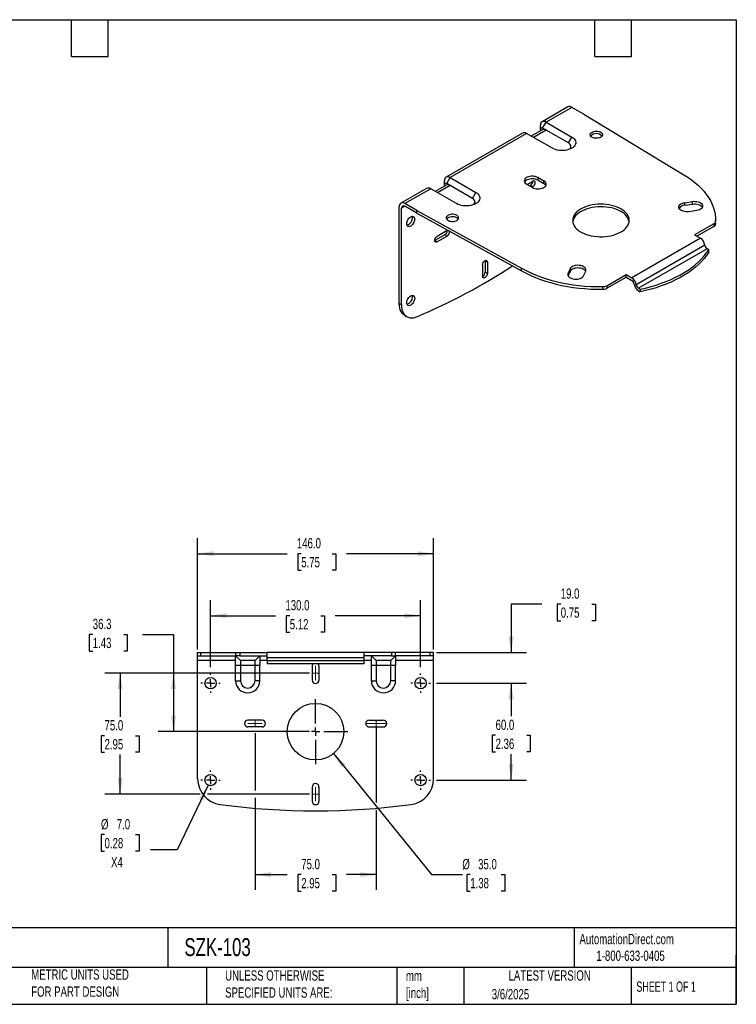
# Model space of a CAD drawing. Header units: millimetres. Extents: x 19 to 819, y 19 to 629.
# Tile 2 of 2: x 376 to 819, y 19 to 629. Entities that reach past the tile are written whole.
import ezdxf

# ---------------------------------------------------------------- set-up
doc = ezdxf.new("R2010")
doc.units = ezdxf.units.MM
doc.header["$LTSCALE"] = 3
doc.header["$PDSIZE"] = -1
doc.linetypes.add('SLD-Center', pattern=[19.05, 15.24, -1.27, 1.27, -1.27])
doc.linetypes.add('SLD-Solid', pattern=[0])
doc.layers.add('CENTER', color=40, linetype='SLD-Center')
doc.layers.add('DIMENSIONS', color=140, linetype='SLD-Solid', lineweight=25)
doc.layers.add('TEXT', color=140, linetype='SLD-Solid', lineweight=25)
doc.styles.add('SLDTEXTSTYLE0', font='TXT', dxfattribs={"width": 0.7})
doc.styles.add('SLDTEXTSTYLE1', font='TXT', dxfattribs={"width": 0.65})
doc.dimstyles.new('SLDDIMSTYLE0', dxfattribs={"dimtxt": 6.474023, "dimasz": 9.906, "dimexe": 0, "dimexo": 0.0625, "dimgap": 1.618506, "dimtad": 0, "dimtih": 1, "dimtoh": 1, "dimrnd": 1e-09, "dimzin": 12, "dimdsep": 46, "dimtxsty": 'SLDTEXTSTYLE0', "dimsah": 1, "dimcen": 0.09, "dimadec": 0, "dimazin": 3, "dimtfac": 1, "dimtofl": 0, "dimtmove": 0, "dimatfit": 3, "dimfxl": 0, "dimfrac": 2, "dimtolj": 1, "dimtzin": 12, "dimarcsym": 0})
doc.dimstyles.new('SLDDIMSTYLE1', dxfattribs={"dimtxt": 6.474023, "dimasz": 9.906, "dimexe": 0, "dimexo": 0.0625, "dimgap": 1.618506, "dimtad": 0, "dimtih": 1, "dimtoh": 1, "dimrnd": 1e-09, "dimzin": 4, "dimdsep": 46, "dimtxsty": 'SLDTEXTSTYLE0', "dimsah": 1, "dimcen": 0.09, "dimadec": 0, "dimazin": 1, "dimtfac": 1, "dimtofl": 0, "dimtmove": 0, "dimatfit": 3, "dimfxl": 0, "dimfrac": 2, "dimtolj": 1, "dimtzin": 12, "dimarcsym": 0})
doc.dimstyles.new('SLDDIMSTYLE2', dxfattribs={"dimtxt": 6.474023, "dimasz": 9.906, "dimexe": 0, "dimexo": 0.0625, "dimgap": 1.618506, "dimtad": 0, "dimtih": 1, "dimtoh": 1, "dimrnd": 1e-09, "dimzin": 4, "dimdsep": 46, "dimtxsty": 'SLDTEXTSTYLE0', "dimsah": 1, "dimcen": 0.09, "dimadec": 0, "dimazin": 1, "dimtfac": 1, "dimtmove": 0, "dimatfit": 0, "dimfxl": 0, "dimfrac": 2, "dimtolj": 1, "dimtzin": 12, "dimarcsym": 0})
doc.dimstyles.new('SLDDIMSTYLE3', dxfattribs={"dimtxt": 6.474023, "dimasz": 9.906, "dimexe": 0, "dimexo": 0.0625, "dimgap": 1.618506, "dimtad": 0, "dimtih": 1, "dimtoh": 1, "dimrnd": 1e-09, "dimzin": 4, "dimdsep": 46, "dimtxsty": 'SLDTEXTSTYLE0', "dimsah": 1, "dimcen": 0, "dimadec": 0, "dimazin": 1, "dimtfac": 1, "dimtofl": 0, "dimtmove": 0, "dimatfit": 3, "dimfxl": 0, "dimfrac": 2, "dimtolj": 1, "dimtzin": 12, "dimarcsym": 0})
doc.dimstyles.new('SLDDIMSTYLE4', dxfattribs={"dimtxt": 6.474023, "dimasz": 9.906, "dimexe": 0, "dimexo": 0.0625, "dimgap": 1.618506, "dimtad": 0, "dimtih": 1, "dimtoh": 1, "dimrnd": 1e-09, "dimzin": 4, "dimdsep": 46, "dimtxsty": 'SLDTEXTSTYLE0', "dimsah": 1, "dimcen": 0, "dimadec": 0, "dimazin": 1, "dimtfac": 1, "dimtofl": 0, "dimtmove": 0, "dimatfit": 3, "dimfxl": 0, "dimfrac": 2, "dimtolj": 1, "dimtzin": 12, "dimarcsym": 0})

# ---------------------------------------------------------------- blocks, each defined once
blk = doc.blocks.new('_D_3')
at = {"layer": 'DIMENSIONS'}
for p, q in [((555, 224.16), (428.28, 224.16)), ((437.81, 224.16), (437.81, 197.11)), ((428.19, 185.37), (426.01, 185.37)), ((426.01, 185.37), (426.01, 175.08)), ((447.43, 185.37), (449.6, 185.37)), ((449.6, 185.37), (449.6, 175.08)), ((426.01, 175.08), (428.19, 175.08)), ((437.81, 149.16), (437.81, 173.63)), ((449.6, 175.08), (447.43, 175.08)), ((487.37, 149.16), (428.28, 149.16)), ((555, 149.16), (491.94, 149.16))]:
    blk.add_line(p, q, dxfattribs=at)
for points in [[(437.81, 224.16), (436.28, 214.25), (439.33, 214.25)], [(437.81, 149.16), (439.33, 159.06), (436.28, 159.06)]]:
    blk.add_solid(points, dxfattribs=at)
at = {"layer": 'DIMENSIONS', "char_height": 6.35, "attachment_point": 1, "style": 'SLDTEXTSTYLE0'}
for s, insert in [('75.0', (428.19, 195)), ('2.95', (428.19, 183.27))]:
    blk.add_mtext(s, dxfattribs=dict(at, insert=insert))
blk = doc.blocks.new('_D_4')
at = {"layer": 'DIMENSIONS'}
for p, q in [((596.31, 191.15), (596.31, 143.9)), ((521.31, 186.95), (521.31, 151.44)), ((521.31, 146.87), (521.31, 89.84)), ((596.31, 139.33), (596.31, 89.84)), ((521.31, 99.37), (541.14, 99.37)), ((549.92, 99.37), (547.74, 99.37)), ((547.74, 99.37), (547.74, 89.08)), ((569.15, 99.37), (571.33, 99.37)), ((571.33, 99.37), (571.33, 89.08)), ((596.31, 99.37), (577.93, 99.37)), ((547.74, 89.08), (549.92, 89.08)), ((571.33, 89.08), (569.15, 89.08))]:
    blk.add_line(p, q, dxfattribs=at)
for points in [[(521.31, 99.37), (531.21, 97.84), (531.21, 100.89)], [(596.31, 99.37), (586.4, 100.89), (586.4, 97.84)]]:
    blk.add_solid(points, dxfattribs=at)
at = {"layer": 'DIMENSIONS', "char_height": 6.35, "attachment_point": 1, "style": 'SLDTEXTSTYLE0'}
for s, insert in [('75.0', (549.92, 109)), ('2.95', (549.92, 97.26))]:
    blk.add_mtext(s, dxfattribs=dict(at, insert=insert))
blk = doc.blocks.new('_D_5')
at = {"layer": 'DIMENSIONS'}
for p, q in [((420.87, 248.06), (418.7, 248.06)), ((418.7, 248.06), (418.7, 237.77)), ((440.11, 248.06), (442.28, 248.06)), ((442.28, 248.06), (442.28, 237.77)), ((451.78, 248.06), (470.83, 248.06)), ((470.83, 248.06), (470.83, 224.16)), ((418.7, 237.77), (420.87, 237.77)), ((442.28, 237.77), (440.11, 237.77)), ((555, 224.16), (461.3, 224.16)), ((470.83, 224.16), (470.83, 187.86)), ((555, 187.86), (461.3, 187.86))]:
    blk.add_line(p, q, dxfattribs=at)
for points in [[(470.83, 224.16), (469.31, 214.25), (472.35, 214.25)], [(470.83, 187.86), (472.35, 197.76), (469.31, 197.76)]]:
    blk.add_solid(points, dxfattribs=at)
at = {"layer": 'DIMENSIONS', "char_height": 6.35, "attachment_point": 1, "style": 'SLDTEXTSTYLE0'}
for s, insert in [('36.3', (420.87, 257.69)), ('1.43', (420.87, 245.96))]:
    blk.add_mtext(s, dxfattribs=dict(at, insert=insert))
blk = doc.blocks.new('_D_6')
at = {"layer": 'DIMENSIONS'}
for p, q in [((485.81, 238.67), (485.81, 307.58)), ((631.81, 238.67), (631.81, 307.58)), ((485.81, 298.05), (541.14, 298.05)), ((549.92, 298.05), (547.74, 298.05)), ((547.74, 298.05), (547.74, 287.76)), ((569.15, 298.05), (571.33, 298.05)), ((571.33, 298.05), (571.33, 287.76)), ((631.81, 298.05), (577.93, 298.05)), ((547.74, 287.76), (549.92, 287.76)), ((571.33, 287.76), (569.15, 287.76))]:
    blk.add_line(p, q, dxfattribs=at)
for points in [[(485.81, 298.05), (495.71, 296.53), (495.71, 299.57)], [(631.81, 298.05), (621.9, 299.57), (621.9, 296.53)]]:
    blk.add_solid(points, dxfattribs=at)
at = {"layer": 'DIMENSIONS', "char_height": 6.35, "attachment_point": 1, "style": 'SLDTEXTSTYLE0'}
for s, insert in [('146.0', (547.22, 307.69)), ('5.75', (549.92, 295.95))]:
    blk.add_mtext(s, dxfattribs=dict(at, insert=insert))
blk = doc.blocks.new('_D_7')
at = {"layer": 'DIMENSIONS'}
for p, q in [((698.86, 266.86), (679.81, 266.86)), ((679.81, 266.86), (679.81, 236.86)), ((710.52, 266.86), (708.35, 266.86)), ((708.35, 266.86), (708.35, 256.57)), ((729.76, 266.86), (731.94, 266.86)), ((731.94, 266.86), (731.94, 256.57)), ((708.35, 256.57), (710.52, 256.57)), ((731.94, 256.57), (729.76, 256.57)), ((633.6, 236.86), (689.33, 236.86)), ((633.66, 217.86), (689.33, 217.86)), ((679.81, 217.86), (679.81, 198.81))]:
    blk.add_line(p, q, dxfattribs=at)
for points in [[(679.81, 236.86), (681.33, 246.76), (678.28, 246.76)], [(679.81, 217.86), (678.28, 207.95), (681.33, 207.95)]]:
    blk.add_solid(points, dxfattribs=at)
at = {"layer": 'DIMENSIONS', "char_height": 6.35, "attachment_point": 1, "style": 'SLDTEXTSTYLE0'}
for s, insert in [('19.0', (710.52, 276.49)), ('0.75', (710.52, 264.75))]:
    blk.add_mtext(s, dxfattribs=dict(at, insert=insert))
blk = doc.blocks.new('_D_8')
at = {"layer": 'DIMENSIONS'}
for p, q in [((633.66, 217.86), (689.33, 217.86)), ((679.81, 217.86), (679.81, 197.38)), ((670.19, 185.64), (668.01, 185.64)), ((668.01, 185.64), (668.01, 175.35)), ((689.43, 185.64), (691.6, 185.64)), ((691.6, 185.64), (691.6, 175.35)), ((668.01, 175.35), (670.19, 175.35)), ((679.81, 157.86), (679.81, 173.9)), ((691.6, 175.35), (689.43, 175.35)), ((633.66, 157.86), (689.33, 157.86))]:
    blk.add_line(p, q, dxfattribs=at)
for points in [[(679.81, 217.86), (678.28, 207.95), (681.33, 207.95)], [(679.81, 157.86), (681.33, 167.76), (678.28, 167.76)]]:
    blk.add_solid(points, dxfattribs=at)
at = {"layer": 'DIMENSIONS', "char_height": 6.35, "attachment_point": 1, "style": 'SLDTEXTSTYLE0'}
for s, insert in [('60.0', (670.19, 195.27)), ('2.36', (670.19, 183.53))]:
    blk.add_mtext(s, dxfattribs=dict(at, insert=insert))
blk = doc.blocks.new('_D_9')
at = {"layer": 'DIMENSIONS'}
for p, q in [((493.81, 227.71), (493.81, 269.19)), ((623.81, 227.71), (623.81, 269.19)), ((493.81, 259.66), (534.05, 259.66)), ((542.82, 259.66), (540.65, 259.66)), ((540.65, 259.66), (540.65, 249.37)), ((562.06, 259.66), (564.23, 259.66)), ((564.23, 259.66), (564.23, 249.37)), ((623.81, 259.66), (570.83, 259.66)), ((540.65, 249.37), (542.82, 249.37)), ((564.23, 249.37), (562.06, 249.37))]:
    blk.add_line(p, q, dxfattribs=at)
for points in [[(493.81, 259.66), (503.71, 258.14), (503.71, 261.19)], [(623.81, 259.66), (613.9, 261.19), (613.9, 258.14)]]:
    blk.add_solid(points, dxfattribs=at)
at = {"layer": 'DIMENSIONS', "char_height": 6.35, "attachment_point": 1, "style": 'SLDTEXTSTYLE0'}
for s, insert in [('130.0', (540.13, 269.3)), ('5.12', (542.82, 257.56))]:
    blk.add_mtext(s, dxfattribs=dict(at, insert=insert))
blk = doc.blocks.new('_D_10')
at = {"layer": 'DIMENSIONS'}
for p, q in [((569.83, 174.26), (630.57, 99.37)), ((630.57, 99.37), (649.62, 99.37)), ((654.5, 99.37), (652.33, 99.37)), ((652.33, 99.37), (652.33, 89.08)), ((673.74, 99.37), (675.92, 99.37)), ((675.92, 99.37), (675.92, 89.08)), ((652.33, 89.08), (654.5, 89.08)), ((675.92, 89.08), (673.74, 89.08))]:
    blk.add_line(p, q, dxfattribs=at)
blk.add_solid([(569.83, 174.26), (574.88, 165.61), (577.25, 167.53)], dxfattribs=at)
at = {"layer": 'DIMENSIONS', "char_height": 6.35, "attachment_point": 1, "style": 'SLDTEXTSTYLE0'}
for s, insert in [('%%c', (649.62, 109)), ('35.0', (659.39, 109)), ('1.38', (654.5, 97.26))]:
    blk.add_mtext(s, dxfattribs=dict(at, insert=insert))
blk = doc.blocks.new('_D_11')
at = {"layer": 'DIMENSIONS'}
for p, q in [((492.3, 154.7), (473.2, 114.7)), ((428.19, 124.1), (426.01, 124.1)), ((426.01, 124.1), (426.01, 113.81)), ((447.43, 124.1), (449.6, 124.1)), ((449.6, 124.1), (449.6, 113.81)), ((426.01, 113.81), (428.19, 113.81)), ((449.6, 113.81), (447.43, 113.81)), ((473.2, 114.7), (456.54, 114.7))]:
    blk.add_line(p, q, dxfattribs=at)
blk.add_solid([(492.3, 154.7), (486.66, 146.41), (489.41, 145.1)], dxfattribs=at)
at = {"layer": 'DIMENSIONS', "char_height": 6.35, "attachment_point": 1, "style": 'SLDTEXTSTYLE0'}
for s, insert in [('%%c', (425.99, 133.74)), ('7.0', (435.77, 133.74)), ('0.28', (428.19, 122)), ('X4', (432.21, 110.26))]:
    blk.add_mtext(s, dxfattribs=dict(at, insert=insert))
blk = doc.blocks.new('SW_CENTERMARKSYMBOL_0')
at = {"layer": 'CENTER', "color": 0}
for p, q in [((0, 5.08), (0, 20.04)), ((-5.08, 0), (-20.04, 0)), ((0, 0), (-2.54, 0)), ((0, 0), (0, 2.54)), ((0, 0), (0, -2.54)), ((0, 0), (2.54, 0)), ((5.08, 0), (20.04, 0)), ((0, -5.08), (0, -20.04))]:
    blk.add_line(p, q, dxfattribs=at)
blk = doc.blocks.new('SW_CENTERMARKSYMBOL_1')
at = {"layer": 'CENTER', "color": 0}
for p, q in [((-5.08, 0), (-6.04, 0)), ((0, 0), (-2.54, 0)), ((0, 5.08), (0, 6.04)), ((0, 0), (0, 2.54)), ((0, 0), (0, -2.54)), ((0, 0), (2.54, 0)), ((5.08, 0), (6.04, 0)), ((0, -5.08), (0, -6.04))]:
    blk.add_line(p, q, dxfattribs=at)
blk = doc.blocks.new('SW_CENTERMARKSYMBOL_2')
at = {"layer": 'CENTER', "color": 0}
for p, q in [((-5.08, 0), (-6.04, 0)), ((0, 0), (-2.54, 0)), ((0, 5.08), (0, 6.04)), ((0, 0), (0, 2.54)), ((0, 0), (0, -2.54)), ((0, 0), (2.54, 0)), ((5.08, 0), (6.04, 0)), ((0, -5.08), (0, -6.04))]:
    blk.add_line(p, q, dxfattribs=at)
blk = doc.blocks.new('SW_CENTERMARKSYMBOL_3')
at = {"layer": 'CENTER', "color": 0}
for p, q in [((-5.08, 0), (-6.04, 0)), ((0, 0), (-2.54, 0)), ((0, 5.08), (0, 6.04)), ((0, 0), (0, 2.54)), ((0, 0), (0, -2.54)), ((0, 0), (2.54, 0)), ((5.08, 0), (6.04, 0)), ((0, -5.08), (0, -6.04))]:
    blk.add_line(p, q, dxfattribs=at)
blk = doc.blocks.new('SW_CENTERMARKSYMBOL_4')
at = {"layer": 'CENTER', "color": 0}
for p, q in [((-5.08, 0), (-6.04, 0)), ((0, 0), (-2.54, 0)), ((0, 5.08), (0, 6.04)), ((0, 0), (0, 2.54)), ((0, 0), (0, -2.54)), ((0, 0), (2.54, 0)), ((5.08, 0), (6.04, 0)), ((0, -5.08), (0, -6.04))]:
    blk.add_line(p, q, dxfattribs=at)

msp = doc.modelspace()

# ---------------------------------------------------------------- linework, layer by layer
for p, q in [((714.847, 574.612), (698.937, 565.427)), ((717.347, 574.364), (701.437, 565.179)), ((724.771, 570.078), (717.347, 574.364)), ((724.771, 570.078), (786.7, 532.68)), ((697.901, 560.688), (697.901, 563.138)), ((699.315, 561.505), (701.437, 565.179)), ((701.437, 560.281), (699.315, 561.505)), ((701.437, 565.179), (717.347, 555.995)), ((686.916, 558.487), (639.54, 531.138)), ((689.416, 558.24), (642.04, 530.89)), ((705.326, 549.055), (689.416, 558.24)), ((698.937, 560.528), (692.195, 556.636)), ((701.437, 560.281), (693.659, 555.79)), ((697.901, 560.688), (697.901, 559.93)), ((715.225, 552.321), (701.437, 560.281)), ((715.225, 552.321), (717.347, 555.995)), ((639.918, 527.216), (642.04, 530.89)), ((642.04, 530.89), (657.95, 521.706)), ((696.487, 530.89), (700.022, 528.849)), ((696.487, 529.257), (696.487, 530.89)), ((639.54, 526.239), (632.798, 522.347)), ((642.04, 525.991), (634.262, 521.501)), ((638.504, 526.399), (638.504, 528.849)), ((638.504, 526.399), (638.504, 525.641)), ((642.04, 525.991), (639.918, 527.216)), ((655.828, 518.031), (642.04, 525.991)), ((689.416, 526.808), (692.951, 524.767)), ((689.704, 526.642), (693.234, 528.68)), ((691.26, 525.744), (691.82, 526.067)), ((693.234, 525.251), (691.82, 526.067)), ((692.674, 524.927), (693.234, 525.251)), ((696.487, 529.257), (700.022, 527.216)), ((700.022, 527.216), (700.022, 528.849)), ((627.519, 524.198), (611.609, 515.014)), ((630.019, 523.951), (614.109, 514.766)), ((645.929, 514.766), (630.019, 523.951)), ((655.828, 518.031), (657.95, 521.706)), ((610.573, 452.921), (610.573, 512.724)), ((614.109, 513.133), (611.988, 511.908)), ((621.534, 510.48), (614.109, 514.766)), ((621.534, 508.847), (614.109, 513.133)), ((787.21, 515.363), (792.039, 516.11)), ((787.21, 513.73), (787.21, 515.363)), ((787.21, 513.73), (792.039, 514.477)), ((792.039, 514.477), (792.039, 516.11)), ((611.988, 452.104), (611.988, 511.908)), ((621.534, 510.48), (686.316, 474.729)), ((621.534, 508.847), (621.534, 510.48)), ((621.534, 508.847), (686.316, 473.096)), ((794.627, 510.534), (789.798, 509.787)), ((805.344, 502.294), (793.361, 495.376)), ((805.344, 500.661), (794.775, 494.56)), ((805.344, 502.294), (805.344, 500.661)), ((806.368, 502.057), (806.368, 503.69)), ((806.378, 502.724), (806.368, 502.057)), ((806.378, 502.724), (806.378, 504.357)), ((638.787, 495.452), (632.564, 491.86)), ((640.201, 498.065), (633.979, 494.473)), ((640.201, 494.636), (633.979, 491.043)), ((640.201, 494.636), (638.787, 495.452)), ((793.361, 495.376), (796.896, 493.335)), ((632.564, 491.86), (632.495, 491.822)), ((633.979, 491.043), (632.564, 491.86)), ((796.896, 493.335), (754.47, 468.843)), ((799.685, 489.004), (757.259, 464.511)), ((801.079, 486.838), (758.653, 462.346)), ((802.094, 486.252), (801.079, 486.838)), ((802.094, 484.619), (802.094, 486.252)), ((662.122, 476.915), (662.122, 469.729)), ((663.676, 479.525), (663.677, 479.445)), ((665.091, 478.629), (663.677, 479.445)), ((663.677, 479.445), (663.677, 472.26)), ((665.091, 478.629), (665.091, 471.444)), ((665.091, 471.444), (663.677, 472.26)), ((686.316, 473.096), (686.316, 474.729)), ((716.313, 474.435), (715.019, 471.647)), ((715.019, 470.153), (715.019, 471.647)), ((716.313, 472.802), (715.052, 470.085)), ((716.313, 472.802), (716.313, 474.435)), ((724.678, 470.153), (725.972, 472.941)), ((738.951, 463.966), (750.934, 470.884)), ((750.934, 470.884), (754.47, 468.843)), ((750.934, 469.251), (750.934, 470.884)), ((736.533, 461.742), (736.533, 463.375)), ((738.951, 462.333), (750.934, 469.251)), ((738.951, 463.966), (738.951, 462.333)), ((750.934, 469.251), (754.529, 467.176)), ((758.653, 462.346), (759.667, 461.76)), ((758.712, 460.678), (759.667, 460.127)), ((759.667, 461.76), (759.667, 460.127)), ((610.573, 452.921), (611.988, 452.104)), ((613.888, 445.595), (615.302, 444.779)), ((485.806, 234.855), (485.806, 236.855)), ((485.806, 236.855), (487.824, 236.855)), ((485.806, 234.855), (487.824, 234.855)), ((485.806, 231.855), (485.806, 234.855)), ((509.306, 231.855), (485.806, 231.855)), ((485.806, 158.615), (485.806, 231.855)), ((487.824, 234.855), (487.824, 236.855)), ((487.824, 236.855), (509.425, 236.855)), ((487.824, 234.855), (509.425, 234.855)), ((512.306, 231.855), (509.306, 234.855)), ((509.306, 228.855), (509.306, 234.855)), ((509.425, 234.855), (509.425, 236.855)), ((509.425, 236.855), (511.859, 236.855)), ((511.859, 234.855), (509.425, 234.855)), ((511.859, 236.855), (511.859, 234.855)), ((511.859, 236.855), (528.806, 236.855)), ((511.859, 234.855), (528.806, 234.855)), ((521.306, 231.855), (512.306, 231.855)), ((512.306, 231.855), (512.306, 228.855)), ((521.306, 231.855), (524.306, 234.855)), ((521.306, 228.855), (521.306, 231.855)), ((524.306, 234.855), (524.306, 228.855)), ((528.806, 231.855), (524.306, 231.855)), ((588.806, 236.855), (528.806, 236.855)), ((528.806, 233.522), (528.806, 236.855)), ((588.806, 233.522), (528.806, 233.522)), ((528.806, 231.855), (528.806, 233.522)), ((528.806, 231.855), (528.806, 229.855)), ((528.806, 231.855), (588.806, 231.855)), ((588.806, 233.522), (588.806, 236.855)), ((605.753, 236.855), (588.806, 236.855)), ((605.753, 234.855), (588.806, 234.855)), ((588.806, 231.855), (588.806, 233.522)), ((588.806, 229.855), (588.806, 231.855)), ((593.306, 231.855), (588.806, 231.855)), ((596.306, 231.855), (593.306, 234.855)), ((593.306, 228.855), (593.306, 234.855)), ((605.306, 231.855), (596.306, 231.855)), ((596.306, 231.855), (596.306, 228.855)), ((605.306, 231.855), (608.306, 234.855)), ((605.306, 228.855), (605.306, 231.855)), ((605.753, 236.855), (605.753, 234.855)), ((608.187, 236.855), (605.753, 236.855)), ((605.753, 234.855), (608.187, 234.855)), ((608.187, 234.855), (608.187, 236.855)), ((629.788, 236.855), (608.187, 236.855)), ((629.788, 234.855), (608.187, 234.855)), ((608.306, 234.855), (608.306, 228.855)), ((631.806, 231.855), (608.306, 231.855)), ((629.788, 234.855), (629.788, 236.855)), ((631.806, 236.855), (629.788, 236.855)), ((631.806, 234.855), (629.788, 234.855)), ((631.806, 234.855), (631.806, 236.855)), ((631.806, 231.855), (631.806, 234.855)), ((631.806, 158.615), (631.806, 231.855)), ((512.306, 228.855), (509.306, 228.855)), ((509.306, 219.355), (509.306, 228.855)), ((521.306, 228.855), (512.306, 228.855)), ((512.306, 228.855), (512.306, 219.355)), ((524.306, 228.855), (521.306, 228.855)), ((521.306, 219.355), (521.306, 228.855)), ((524.306, 219.355), (524.306, 228.855)), ((588.806, 229.855), (528.806, 229.855)), ((556.706, 228.555), (556.706, 219.755)), ((560.906, 228.555), (560.906, 219.755)), ((596.306, 228.855), (593.306, 228.855)), ((593.306, 219.355), (593.306, 228.855)), ((605.306, 228.855), (596.306, 228.855)), ((596.306, 228.855), (596.306, 219.355)), ((608.306, 228.855), (605.306, 228.855)), ((605.306, 219.355), (605.306, 228.855)), ((608.306, 219.355), (608.306, 228.855)), ((509.306, 219.355), (512.306, 219.355)), ((524.306, 219.355), (521.306, 219.355)), ((593.306, 219.355), (596.306, 219.355)), ((608.306, 219.355), (605.306, 219.355)), ((525.706, 194.955), (516.906, 194.955)), ((525.706, 190.755), (516.906, 190.755)), ((591.906, 194.955), (600.706, 194.955)), ((591.906, 190.755), (600.706, 190.755)), ((556.706, 153.555), (556.706, 144.755)), ((560.906, 153.555), (560.906, 144.755))]:
    msp.add_line(p, q)
at = {"color": 7, "linetype": 'SLD-Center', "lineweight": 18}
for p, q in [((558.806, 219.755), (558.806, 228.555)), ((556.706, 224.155), (560.906, 224.155)), ((516.906, 192.855), (525.706, 192.855)), ((521.306, 194.955), (521.306, 190.755)), ((589.806, 192.855), (602.806, 192.855)), ((596.306, 194.955), (596.306, 190.755)), ((558.806, 153.555), (558.806, 144.755)), ((556.706, 149.155), (560.906, 149.155))]:
    msp.add_line(p, q, dxfattribs=at)
at = {"flags": 128}
for points in [[(717.347, 555.995), (718.141, 555.466), (718.796, 554.877), (719.3, 554.24), (719.642, 553.568), (719.815, 552.875), (719.815, 552.175), (719.642, 551.482), (719.3, 550.81), (718.796, 550.173), (718.141, 549.584), (717.347, 549.055), (716.43, 548.597), (715.41, 548.218), (714.307, 547.927), (713.143, 547.73), (711.943, 547.631), (710.73, 547.631), (709.529, 547.73), (708.366, 547.927), (707.263, 548.218), (706.242, 548.597), (705.326, 549.055)], [(729.827, 555.852), (729.305, 556.227), (728.936, 556.657), (728.735, 557.123), (728.712, 557.604), (728.869, 558.076), (729.198, 558.517), (729.684, 558.908), (730.303, 559.229), (731.028, 559.465), (731.824, 559.606), (732.654, 559.645), (733.479, 559.58), (734.26, 559.415), (734.961, 559.156), (735.55, 558.816), (735.998, 558.411), (736.286, 557.96), (736.398, 557.484), (736.33, 557.005), (736.086, 556.545), (735.676, 556.127), (735.12, 555.769), (734.444, 555.489), (733.679, 555.299), (732.862, 555.208), (732.03, 555.221), (731.222, 555.337), (730.476, 555.551), (729.827, 555.852)], [(716.054, 548.443), (716.141, 548.53), (716.551, 549.066), (716.783, 549.637), (716.83, 550.222), (716.69, 550.802), (716.368, 551.358), (715.874, 551.87), (715.225, 552.321)], [(696.487, 530.89), (695.777, 531.231), (694.971, 531.49), (694.096, 531.659), (693.182, 531.733), (692.261, 531.708), (691.362, 531.586), (690.518, 531.371), (689.757, 531.07), (689.105, 530.693), (688.583, 530.254), (688.211, 529.767), (687.999, 529.248), (687.957, 528.716), (688.084, 528.188), (688.377, 527.683), (688.826, 527.218), (689.416, 526.808)], [(786.7, 532.68), (789.178, 531.103), (791.511, 529.454), (793.693, 527.738), (795.717, 525.959), (797.578, 524.121), (799.272, 522.23), (800.793, 520.291), (802.138, 518.309), (803.303, 516.289), (804.284, 514.237), (805.08, 512.158), (805.688, 510.059), (806.105, 507.943), (806.333, 505.819), (806.368, 503.69)], [(696.487, 529.257), (695.777, 529.597), (694.971, 529.857), (694.096, 530.026), (693.182, 530.099), (692.261, 530.075), (691.362, 529.953), (690.518, 529.738), (689.757, 529.437), (689.105, 529.06), (688.583, 528.621), (688.211, 528.133), (688.156, 528.033)], [(692.951, 524.767), (693.661, 524.427), (694.467, 524.168), (695.342, 523.998), (696.256, 523.925), (697.178, 523.949), (698.076, 524.071), (698.92, 524.287), (699.681, 524.588), (700.334, 524.964), (700.855, 525.404), (701.228, 525.891), (701.439, 526.409), (701.482, 526.942), (701.354, 527.469), (701.061, 527.974), (700.612, 528.439), (700.022, 528.849)], [(693.234, 525.251), (693.653, 525.562), (694.037, 525.987), (694.356, 526.491), (694.585, 527.033), (694.704, 527.57), (694.704, 528.058), (694.585, 528.458), (694.356, 528.736), (694.037, 528.872), (693.653, 528.852), (693.234, 528.68)], [(657.95, 521.706), (658.744, 521.177), (659.399, 520.588), (659.903, 519.951), (660.245, 519.279), (660.418, 518.586), (660.418, 517.886), (660.245, 517.193), (659.903, 516.521), (659.399, 515.884), (658.744, 515.295), (657.95, 514.766), (657.033, 514.308), (656.013, 513.929), (654.91, 513.638), (653.746, 513.441), (652.546, 513.341), (651.333, 513.341), (650.132, 513.441), (648.969, 513.638), (647.866, 513.929), (646.845, 514.308), (645.929, 514.766)], [(656.657, 514.154), (656.744, 514.241), (657.154, 514.777), (657.386, 515.348), (657.433, 515.933), (657.293, 516.513), (656.971, 517.069), (656.477, 517.581), (655.828, 518.031)], [(747.752, 511.501), (746.459, 512.176), (745.055, 512.774), (743.555, 513.289), (741.974, 513.714), (740.327, 514.047), (738.631, 514.283), (736.903, 514.421), (735.16, 514.459), (733.418, 514.396), (731.697, 514.233), (730.012, 513.973), (728.38, 513.617), (726.817, 513.168), (725.34, 512.632), (723.963, 512.014), (722.699, 511.32), (721.561, 510.557), (720.56, 509.732), (719.707, 508.853), (719.009, 507.93), (718.474, 506.972), (718.107, 505.987), (717.912, 504.986), (717.89, 503.979), (718.042, 502.976), (718.366, 501.986), (718.86, 501.02), (719.517, 500.087), (720.333, 499.197), (721.297, 498.358), (722.402, 497.578), (723.636, 496.866), (724.986, 496.228), (726.44, 495.672), (727.982, 495.201), (729.598, 494.821), (731.271, 494.537), (732.985, 494.349), (734.723, 494.262), (736.468, 494.274), (738.202, 494.387), (739.907, 494.599), (741.568, 494.908), (743.167, 495.31), (744.688, 495.803), (746.117, 496.381), (747.44, 497.038), (748.642, 497.767), (749.713, 498.562), (750.641, 499.415), (751.418, 500.317), (752.035, 501.259), (752.486, 502.232), (752.768, 503.226), (752.876, 504.231), (752.811, 505.237), (752.573, 506.235), (752.163, 507.214), (751.587, 508.165), (750.85, 509.078), (749.959, 509.943), (748.923, 510.754), (747.752, 511.501)], [(747.752, 509.867), (746.459, 510.543), (745.055, 511.141), (743.555, 511.656), (741.974, 512.081), (740.327, 512.414), (738.631, 512.65), (736.903, 512.788), (735.16, 512.826), (733.418, 512.763), (731.697, 512.6), (730.012, 512.34), (728.38, 511.983), (726.817, 511.535), (725.34, 510.999), (723.963, 510.381), (722.699, 509.687), (721.561, 508.924), (720.56, 508.099), (719.707, 507.22), (719.009, 506.297), (718.474, 505.339), (718.107, 504.354), (717.935, 503.54)], [(789.798, 509.787), (788.888, 509.697), (787.966, 509.705), (787.062, 509.811), (786.206, 510.011), (785.429, 510.298), (784.757, 510.663), (784.213, 511.093), (783.814, 511.574), (783.575, 512.088), (783.504, 512.619), (783.604, 513.149), (783.87, 513.659), (784.294, 514.132), (784.861, 514.552), (785.552, 514.905), (786.344, 515.178), (787.21, 515.363)], [(792.039, 516.11), (792.949, 516.2), (793.871, 516.191), (794.776, 516.086), (795.631, 515.885), (796.408, 515.598), (797.08, 515.233), (797.624, 514.803), (798.023, 514.323), (798.262, 513.808), (798.333, 513.277), (798.233, 512.748), (797.967, 512.238), (797.543, 511.765), (796.976, 511.345), (796.285, 510.992), (795.493, 510.718), (794.627, 510.534)], [(792.039, 514.477), (792.949, 514.567), (793.871, 514.558), (794.776, 514.452), (795.631, 514.252), (796.408, 513.965), (797.08, 513.6), (797.624, 513.17), (798.023, 512.69), (798.129, 512.505)], [(615.17, 502.313), (615.232, 502.985), (615.415, 503.695), (615.71, 504.407), (616.101, 505.086), (616.571, 505.697), (617.094, 506.21), (617.645, 506.6), (618.195, 506.846), (618.718, 506.937), (619.188, 506.867), (619.579, 506.641), (619.874, 506.269), (620.057, 505.771), (620.119, 505.171), (620.057, 504.499), (619.874, 503.789), (619.579, 503.077), (619.188, 502.399), (618.718, 501.787), (618.195, 501.274), (617.645, 500.884), (617.094, 500.638), (616.571, 500.547), (616.101, 500.617), (615.71, 500.843), (615.415, 501.215), (615.232, 501.713), (615.17, 502.313)], [(618.538, 506.923), (618.643, 506.587), (618.705, 505.987)], [(646.176, 507.561), (645.527, 507.862), (644.782, 508.076), (643.974, 508.192), (643.141, 508.205), (642.324, 508.114), (641.559, 507.925), (640.883, 507.644), (640.327, 507.286), (639.917, 506.868), (639.673, 506.409), (639.605, 505.93), (639.718, 505.453), (640.005, 505.002), (640.453, 504.597), (641.042, 504.258), (641.743, 503.999), (642.525, 503.833), (643.35, 503.768), (644.179, 503.807), (644.975, 503.948), (645.7, 504.185), (646.32, 504.506), (646.805, 504.896), (647.134, 505.337), (647.291, 505.809), (647.269, 506.29), (647.068, 506.756), (646.698, 507.187), (646.176, 507.561)], [(647.035, 505.173), (646.698, 505.554), (646.176, 505.928)], [(633.979, 491.043), (633.56, 490.871), (633.176, 490.852), (632.856, 490.987), (632.628, 491.266), (632.509, 491.666), (632.509, 492.154), (632.628, 492.691), (632.856, 493.233), (633.176, 493.737), (633.56, 494.162), (633.979, 494.473)], [(640.201, 498.065), (640.62, 498.237), (640.723, 498.257)], [(759.667, 461.76), (763.058, 462.53), (766.376, 463.399), (769.612, 464.366), (772.757, 465.427), (775.805, 466.58), (778.746, 467.822), (781.573, 469.149), (784.278, 470.558), (786.854, 472.045), (789.295, 473.607), (791.594, 475.238), (793.744, 476.936), (795.741, 478.695), (797.58, 480.512), (799.254, 482.38), (800.76, 484.295), (802.094, 486.252)], [(802.094, 484.619), (800.76, 482.662), (799.254, 480.747), (797.58, 478.878), (795.741, 477.062), (793.744, 475.303), (791.594, 473.605), (789.295, 471.974), (786.854, 470.412), (784.278, 468.925), (781.573, 467.516), (778.746, 466.189), (775.805, 464.947), (772.757, 463.794), (769.612, 462.733), (766.376, 461.766), (763.058, 460.897), (759.667, 460.127)], [(662.122, 476.915), (662.182, 477.432), (662.357, 477.978), (662.634, 478.506), (662.99, 478.976), (663.395, 479.347), (663.818, 479.591), (664.223, 479.688), (664.579, 479.629), (664.856, 479.42), (665.031, 479.077), (665.091, 478.629)], [(725.972, 472.941), (726.128, 473.466), (726.114, 473.999), (725.93, 474.521), (725.584, 475.014), (725.086, 475.463), (724.454, 475.851), (723.709, 476.165), (722.877, 476.395), (721.986, 476.533), (721.066, 476.574), (720.148, 476.517), (719.265, 476.363), (718.445, 476.118), (717.718, 475.791), (717.107, 475.392), (716.633, 474.935), (716.313, 474.435)], [(665.091, 471.444), (665.031, 470.926), (664.856, 470.38), (664.579, 469.852), (664.223, 469.383), (663.818, 469.011), (663.395, 468.767), (662.99, 468.67), (662.634, 468.729), (662.357, 468.938), (662.182, 469.281), (662.122, 469.729)], [(686.316, 474.729), (689.047, 473.299), (691.903, 471.952), (694.876, 470.693), (697.958, 469.524), (701.142, 468.449), (704.417, 467.472), (707.776, 466.594), (711.21, 465.817), (714.709, 465.145), (718.263, 464.578), (721.864, 464.119), (725.501, 463.768), (729.165, 463.527), (732.846, 463.396), (736.533, 463.375)], [(686.316, 473.096), (689.047, 471.666), (691.903, 470.319), (694.876, 469.059), (697.958, 467.891), (701.142, 466.816), (704.417, 465.839), (707.776, 464.96), (711.21, 464.184), (714.709, 463.512), (718.263, 462.945), (721.864, 462.486), (725.501, 462.135), (729.165, 461.894), (732.846, 461.763), (736.533, 461.742)], [(715.019, 471.647), (714.863, 471.122), (714.878, 470.589), (715.061, 470.067), (715.408, 469.574), (715.905, 469.125), (716.537, 468.737), (717.282, 468.423), (718.114, 468.193), (719.006, 468.055), (719.926, 468.014), (720.843, 468.071), (721.726, 468.225), (722.546, 468.47), (723.274, 468.797), (723.885, 469.196), (724.358, 469.653), (724.678, 470.153)], [(725.939, 472.87), (725.93, 472.888), (725.584, 473.381), (725.086, 473.83), (724.454, 474.218), (723.709, 474.532), (722.877, 474.762), (721.986, 474.9), (721.066, 474.941), (720.148, 474.884), (719.265, 474.73), (718.445, 474.485), (717.718, 474.158), (717.107, 473.759), (716.633, 473.302), (716.313, 472.802)], [(615.17, 453.321), (615.232, 453.993), (615.415, 454.702), (615.71, 455.415), (616.101, 456.093), (616.571, 456.705), (617.094, 457.218), (617.645, 457.608), (618.195, 457.854), (618.718, 457.944), (619.188, 457.875), (619.579, 457.649), (619.874, 457.277), (620.057, 456.779), (620.119, 456.178), (620.057, 455.507), (619.874, 454.797), (619.579, 454.085), (619.188, 453.406), (618.718, 452.795), (618.195, 452.281), (617.645, 451.892), (617.094, 451.646), (616.571, 451.555), (616.101, 451.625), (615.71, 451.851), (615.415, 452.222), (615.232, 452.721), (615.17, 453.321)], [(618.538, 457.931), (618.643, 457.595), (618.705, 456.995)], [(613.888, 445.595), (613.804, 445.645), (612.979, 446.256), (612.263, 447.028), (611.665, 447.953), (611.192, 449.018), (610.85, 450.211), (610.643, 451.517), (610.573, 452.921)], [(611.988, 452.104), (612.057, 450.701), (612.264, 449.395), (612.606, 448.202), (613.079, 447.136), (613.677, 446.212), (614.393, 445.439), (615.218, 444.828), (616.142, 444.386), (617.153, 444.119), (618.24, 444.029), (619.389, 444.118), (620.586, 444.385), (621.815, 444.826)]]:
    msp.add_lwpolyline(points, dxfattribs=at)
for centre, radius in [((493.806, 217.855), 3.5), ((623.806, 217.855), 3.5), ((558.806, 187.855), 17.5), ((493.806, 157.855), 3.5), ((623.806, 157.855), 3.5)]:
    msp.add_circle(centre, radius)
for centre, radius, start, end in [((715.882, 572.32), 2.515, 54.382423, 114.307119), ((700.057, 563.487), 2.184, 50.796715, 189.214037), ((698.763, 560.828), 0.873, 50.796715, 189.214037), ((687.951, 556.196), 2.515, 54.382423, 114.307119), ((699.972, 558.236), 2.515, 54.382423, 114.307119), ((732.549, 553.053), 5.045, 44.782635, 135.217365), ((640.66, 529.198), 2.184, 50.796715, 189.214037), ((628.554, 521.906), 2.515, 54.382423, 114.307119), ((639.366, 526.539), 0.873, 50.796715, 189.214037), ((640.575, 523.947), 2.515, 54.382423, 114.307119), ((690.159, 528.737), 3.144, 301.883524, 359.661826), ((698.593, 524.484), 3.084, 29.27163, 62.377017), ((612.729, 513.074), 2.184, 50.796715, 189.214037), ((613.281, 512.118), 1.31, 50.796715, 189.214037), ((787.468, 509.175), 4.562, 93.250373, 145.511268), ((613.896, 505.966), 4.809, 287.431577, 0.254689), ((643.508, 501.514), 5.158, 58.852558, 134.809155), ((743.914, 501.599), 9.116, 12.29516, 65.098985), ((804.603, 503.912), 1.78, 294.607309, 352.829086), ((804.603, 502.279), 1.78, 294.607309, 352.829086), ((637.126, 498.122), 3.144, 301.883524, 359.661826), ((638.713, 497.163), 2.933, 300.487391, 12.242982), ((793.499, 488.085), 6.254, 8.449348, 57.098756), ((802.778, 489.463), 3.127, 188.449348, 237.098756), ((463.465, 813.328), 401.084, 293.25383, 302.797951), ((660.535, 472.363), 3.144, 300.343776, 358.116249), ((736.585, 468.399), 5.024, 269.403356, 298.090509), ((751.073, 463.593), 6.254, 8.449348, 57.098756), ((752.831, 464.551), 3.127, 8.449348, 57.098756), ((762.109, 465.929), 6.254, 188.449348, 237.098756), ((760.351, 464.971), 3.127, 188.449348, 237.098756), ((736.585, 466.766), 5.024, 269.403356, 298.090509), ((613.896, 456.973), 4.809, 287.431577, 0.254689), ((558.806, 228.555), 2.1, 141.75338, 180), ((558.806, 228.555), 2.1, 0, 38.24662), ((558.806, 219.755), 2.1, 180, 0), ((516.806, 219.355), 7.5, 180, 0), ((516.806, 219.355), 4.5, 180, 0), ((600.806, 219.355), 7.5, 180, 0), ((600.806, 219.355), 4.5, 180, 0), ((516.906, 192.855), 2.1, 90, 270), ((525.706, 192.855), 2.1, 270, 90), ((591.906, 192.855), 2.1, 90, 270), ((600.706, 192.855), 2.1, 270, 90), ((501.806, 158.615), 16, 180, 262.453175), ((615.806, 158.615), 16, 277.546825, 0), ((558.806, 153.555), 2.1, 0, 180), ((558.806, 588.855), 450, 262.453175, 277.546825), ((558.806, 144.755), 2.1, 180, 0)]:
    msp.add_arc(centre, radius, start, end)
at = {"color": 7, "linetype": 'Continuous', "lineweight": 0}
for p in [(558.806, 224.155), (521.306, 192.855), (596.306, 192.855), (558.806, 149.155)]:
    msp.add_point(p, dxfattribs=at)
at = {"layer": 'TEXT'}
for p, q in [((19.05, 628.65), (819.15, 628.65)), ((407.67, 605.79), (407.67, 628.65)), ((430.53, 605.79), (430.53, 628.65)), ((731.52, 605.79), (731.52, 628.65)), ((754.38, 605.79), (754.38, 628.65)), ((819.15, 628.65), (819.15, 19.05)), ((407.67, 605.79), (430.53, 605.79)), ((731.52, 605.79), (754.38, 605.79)), ((819.15, 66.378), (19.05, 66.378)), ((467.277, 66.378), (467.277, 41.91)), ((718.726, 66.378), (718.726, 41.91)), ((819.15, 19.05), (819.15, 49.53)), ((819.15, 41.91), (19.05, 41.91)), ((491.341, 41.91), (491.341, 19.05)), ((609.073, 41.91), (609.073, 19.05)), ((650.436, 41.91), (650.436, 19.05)), ((754.046, 41.91), (754.046, 19.05)), ((19.05, 19.05), (819.15, 19.05))]:
    msp.add_line(p, q, dxfattribs=at)

# ---------------------------------------------------------------- block references
at = {"layer": 'CENTER'}
for name, p in [('SW_CENTERMARKSYMBOL_1', (493.806, 217.855)), ('SW_CENTERMARKSYMBOL_3', (623.806, 217.855)), ('SW_CENTERMARKSYMBOL_0', (558.806, 187.855)), ('SW_CENTERMARKSYMBOL_2', (493.806, 157.855)), ('SW_CENTERMARKSYMBOL_4', (623.806, 157.855))]:
    msp.add_blockref(name, p, dxfattribs=at)

# ---------------------------------------------------------------- texts
at = {"layer": 'TEXT'}
for s, insert, char_height, attachment_point, style in [('AutomationDirect.com', (722.085, 62.63), 6.35, 1, 'SLDTEXTSTYLE0'), ('SZK-103', (477.623, 60.019), 11.1125, 1, 'SLDTEXTSTYLE0'), ('1-800-633-0405', (732.575, 52.311), 6.35, 1, 'SLDTEXTSTYLE0'), ('METRIC UNITS USED ^JFOR PART DESIGN', (382.813, 40.668), 6.35, 1, 'SLDTEXTSTYLE0'), ('UNLESS OTHERWISE ^JSPECIFIED UNITS ARE:', (502.824, 40.082), 6.35, 1, 'SLDTEXTSTYLE0'), ('mm^J[inch]', (614.722, 39.892), 6.35, 1, 'SLDTEXTSTYLE0'), ('LATEST VERSION', (703.656, 40.092), 6.35, 2, 'SLDTEXTSTYLE0'), ('SHEET 1 OF 1', (757.324, 33.154), 6.35, 1, 'SLDTEXTSTYLE1'), ('3/6/2025', (667.838, 28.491), 6.35, 1, 'SLDTEXTSTYLE0')]:
    msp.add_mtext(s, dxfattribs=dict(at, insert=insert, char_height=char_height, attachment_point=attachment_point, style=style))

# ---------------------------------------------------------------- dimensions: what is measured, and where the dimension line sits
at = {"layer": 'DIMENSIONS'}
for base, p1, p2, picture, middle in [((631.806, 298.05), (485.806, 234.855), (631.806, 234.855), '_D_6', (559.535, 298.05)), ((623.806, 259.662), (493.806, 223.895), (623.806, 223.895), '_D_9', (552.438, 259.662)), ((596.306, 99.367), (521.306, 190.755), (596.306, 194.955), '_D_4', (559.535, 99.367))]:
    dim = msp.add_linear_dim(base=base, p1=p1, p2=p2, dimstyle='SLDDIMSTYLE1', dxfattribs=at)
    dim.commit()
    dim.dimension.update_dxf_attribs({"geometry": picture, "text_midpoint": middle, "dimtype": 160})
for base, p1, p2, dimstyle, picture, middle in [((679.806, 217.855), (629.788, 236.855), (629.846, 217.855), 'SLDDIMSTYLE2', '_D_7', (679.806, 266.855)), ((470.829, 187.855), (558.806, 224.155), (558.806, 187.855), 'SLDDIMSTYLE0', '_D_5', (470.829, 248.06)), ((437.806, 149.155), (558.806, 224.155), (558.806, 149.155), 'SLDDIMSTYLE1', '_D_3', (437.806, 185.37)), ((679.806, 157.855), (629.846, 217.855), (629.846, 157.855), 'SLDDIMSTYLE1', '_D_8', (679.806, 185.638))]:
    dim = msp.add_linear_dim(base=base, p1=p1, p2=p2, angle=90, dimstyle=dimstyle, dxfattribs=at)
    dim.commit()
    dim.dimension.update_dxf_attribs({"geometry": picture, "text_midpoint": middle, "dimtype": 160})
dim = msp.add_diameter_dim_2p(p1=(547.783, 201.448), p2=(569.829, 174.263), dimstyle='SLDDIMSTYLE3', dxfattribs=at)
dim.commit()
dim.dimension.update_dxf_attribs({"geometry": '_D_10', "text_midpoint": (664.123, 99.367), "dimtype": 163})
dim = msp.add_diameter_dim_2p(p1=(495.314, 161.014), p2=(492.298, 154.697), text='<>\\PX4', dimstyle='SLDDIMSTYLE4', dxfattribs=at)
dim.commit()
dim.dimension.update_dxf_attribs({"geometry": '_D_11', "text_midpoint": (437.806, 118.048), "dimtype": 163})

doc.saveas('drawing.dxf')
